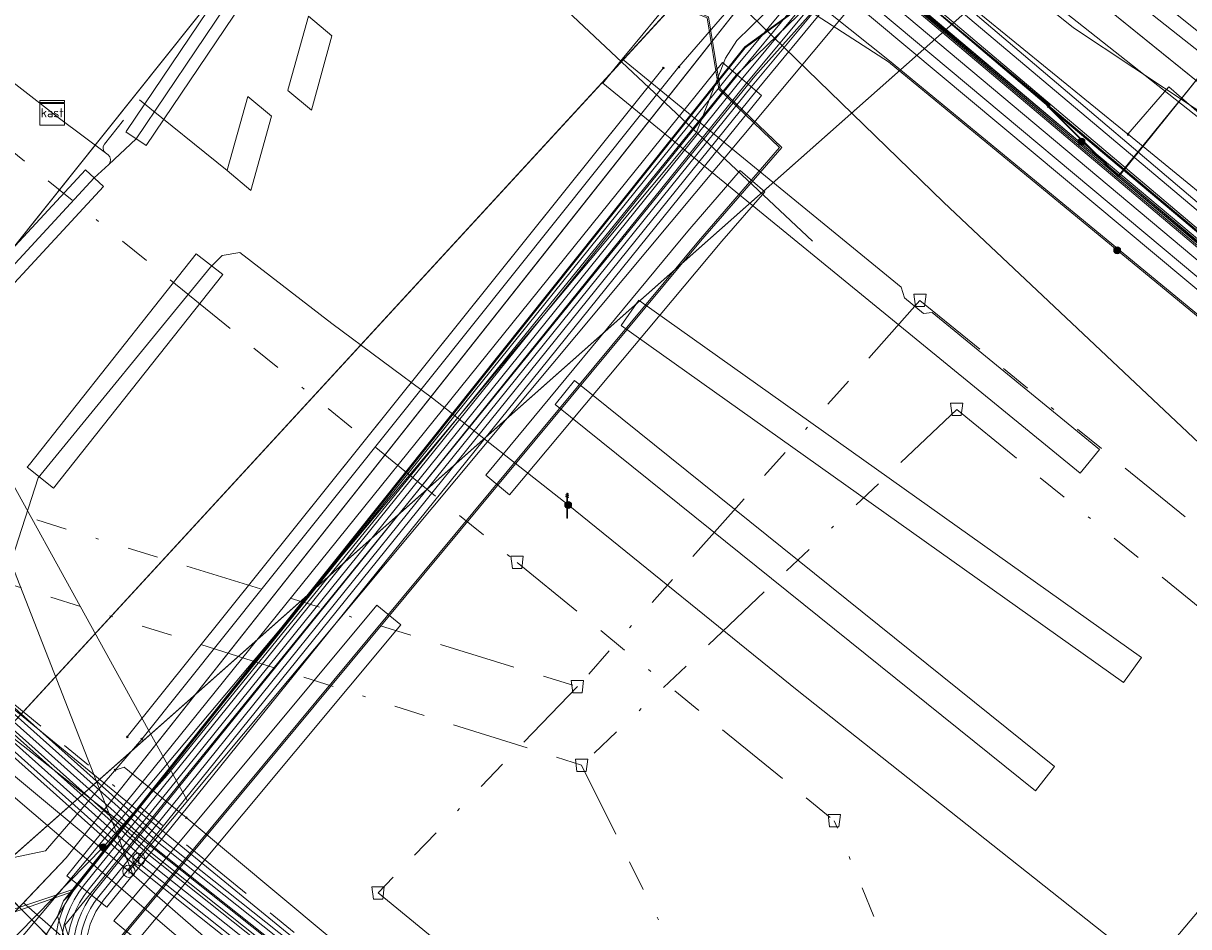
# Model space of a CAD drawing. Header units: metres. Extents: x 151922 to 154458, y 463415 to 464223.
# Tile 151 of 164: x 154354 to 154392, y 463478 to 463507. Entities that reach past the tile are written whole.
import ezdxf
from ezdxf.enums import TextEntityAlignment as Align
from ezdxf.lldxf.tags import DXFTag

# ---------------------------------------------------------------- set-up
doc = ezdxf.new("R2010")
doc.units = ezdxf.units.M
doc.linetypes.add('RI-OVERIG-SO', pattern=[17, 5, -2, 2, -2, 0, -2, 2, -2])
doc.layers.get('0').update_dxf_attribs({"lineweight": 9})
for name, color, linetype, lineweight in [('B-PV-KL-DATA-G', 90, 'KL-DATA-SO', 9), ('B-PV-KL-DATA_DUCT-G', 90, 'Continuous', 9), ('B-PV-KL-DATA_HULPSTUK-S', 90, 'Continuous', 9), ('B-PV-KL-DATA_KABELBED-G', 90, 'Continuous', 9), ('B-PV-KL-DATA_MANTELBUIS-G', 90, 'Continuous', 9), ('B-PV-KL-ET_HS-G', 10, 'KL-HS-SO', 9), ('B-PV-KL-ET_HS_HULPSTUK-S', 10, 'Continuous', 9), ('B-PV-KL-ET_HS_MANTELBUIS-G', 10, 'Continuous', 9), ('B-PV-KL-ET_LS-G', 190, 'KL-LS-SO', 9), ('B-PV-KL-ET_LS-S', 190, 'Continuous', 9), ('B-PV-KL-ET_LS_HULPSTUK-S', 190, 'Continuous', 9), ('B-PV-KL-ET_LS_KABELBED-G', 190, 'Continuous', 9), ('B-PV-KL-ET_LS_MANTELBUIS-G', 190, 'Continuous', 9), ('B-PV-KL-ET_MS-G', 130, 'KL-MS-SO', 9), ('B-PV-KL-ET_MS_HULPSTUK-S', 130, 'Continuous', 9), ('B-PV-KL-ET_MS_MANTELBUIS-G', 130, 'Continuous', 9), ('B-PV-KL-GAS_HD-G', 30, 'KL-GAS_HD-SO', 9), ('B-PV-KL-GAS_HD_HULPSTUK-S', 30, 'Continuous', 9), ('B-PV-KL-GAS_LD-G', 50, 'KL-GAS_LD-SO', 9), ('B-PV-KL-GAS_LD_HULPSTUK-S', 50, 'Continuous', 9), ('B-PV-KL-GAS_LD_MANTELBUIS-G', 50, 'Continuous', 9), ('B-PV-KL-WATER-G', 170, 'KL-WATER-SO', 9), ('B-PV-KL-WATER_DUCT-G', 170, 'Continuous', 9), ('B-PV-KL-WATER_HULPSTUK-S', 170, 'Continuous', 9), ('B-PV-KL-WATER_MANTELBUIS-G', 170, 'Continuous', 9), ('B-PV-OG-INFO-G', 7, 'Continuous', 9), ('B-PV-OG-INFO-S', 7, 'Continuous', 9), ('B-PV-RI-VRIJVERVAL-G', 210, 'RI-OVERIG-SO', 9), ('B-PV-RI-VRIJVERVAL_HULPSTUK-S', 210, 'Continuous', 9)]:
    doc.layers.add(name, color=color, linetype=linetype, lineweight=lineweight)
doc.styles.add('NLCS-ISO', font='txt')
doc.styles.get("Standard").update_dxf_attribs({"font": 'arial.ttf'})
tags = doc.linetypes.add('KL-DATA-SO', pattern='A,4,-1,[101,NLCS.SHX,S=0.5,R=0,X=0,Y=0],-1,4,-1,["D",Standard,S=1,R=0,X=-0.25,Y=-0.5],-1.5', length=12.5).pattern_tags.tags
tags[18] = DXFTag(74, 10)
tags = doc.linetypes.add('KL-GAS_HD-SO', pattern='A,4,-1,[69,NLCS.SHX,S=0.5,R=0,X=0,Y=0],-1,4,-1,["H",Standard,S=1,R=0,X=0,Y=-0.5],-2', length=13).pattern_tags.tags
tags[18] = DXFTag(74, 10)
tags = doc.linetypes.add('KL-GAS_LD-SO', pattern='A,4,-1,[69,NLCS.SHX,S=0.5,R=0,X=0,Y=0],-1,4,-1,["L",Standard,S=1,R=0,X=0.25,Y=-0.5],-2', length=13).pattern_tags.tags
tags[18] = DXFTag(74, 10)
tags = doc.linetypes.add('KL-HS-SO', pattern='A,4,-1,[103,NLCS.SHX,S=0.75,R=0,X=0,Y=0],-1,4,-1,["H",Standard,S=1,R=0,X=0,Y=-0.5],-2', length=13).pattern_tags.tags
tags[18] = DXFTag(74, 10)
tags = doc.linetypes.add('KL-LS-SO', pattern='A,4,-1,[103,NLCS.SHX,S=0.75,R=0,X=0,Y=0],-1,4,-1,["L",Standard,S=1,R=0,X=0,Y=-0.5],-2', length=13).pattern_tags.tags
tags[18] = DXFTag(74, 10)
tags = doc.linetypes.add('KL-MS-SO', pattern='A,4,-1,[103,NLCS.SHX,S=0.75,R=0,X=0,Y=0],-1,4,-1,["M",Standard,S=1,R=0,X=0,Y=-0.5],-2', length=13).pattern_tags.tags
tags[18] = DXFTag(74, 10)
doc.linetypes.add('KL-WATER-SO', pattern='A,7,-0.5,[168,NLCS.SHX,S=0.75,R=0,X=0.75,Y=0],-2', length=9.5)

# ---------------------------------------------------------------- blocks, each defined once
blk = doc.blocks.new('SKL-WTB_HULP_MOF-SO')
at = {"linetype": 'ByBlock', "lineweight": 18}
h = blk.add_hatch(color=0, dxfattribs=at)
h.dxf.hatch_style = 1
h.paths.add_polyline_path([(-0.5625, 0, 1), (0.5625, 0, 1)])
at = {"color": 0, "linetype": 'ByBlock', "lineweight": 18}
blk.add_circle((0, 0), 0.5625, dxfattribs=at)
at = {"color": 0, "linetype": 'ByBlock', "lineweight": 18, "style": 'NLCS-ISO', "flags": 1}
for tag, p in [('TYPE', (1.5, 0)), ('LABEL', (1.5, -1.5)), ('OMSCHRIJVING', (1.5, -3))]:
    blk.add_attdef(tag, p, '', height=1, dxfattribs=at)
blk = doc.blocks.new('SKL-WTB_HULP_T STUK-SO')
at = {"color": 0, "linetype": 'ByBlock', "lineweight": 18}
blk.add_circle((0, 0), 1, dxfattribs=at)
at = {"color": 0, "linetype": 'ByBlock', "lineweight": -2, "style": 'NLCS-ISO'}
blk.add_text('T', height=1, dxfattribs=at).set_placement((0, 0), align=Align.MIDDLE_CENTER)
at = {"color": 0, "linetype": 'ByBlock', "lineweight": 18, "style": 'NLCS-ISO', "flags": 1}
for tag, p in [('TYPE', (1.5, 0)), ('LABEL', (1.5, -1.5)), ('OMSCHRIJVING', (1.5, -3))]:
    blk.add_attdef(tag, p, '', height=1, dxfattribs=at)
blk = doc.blocks.new('SKL-WTB_HULP_AFSLUITER-SO')
at = {"color": 0, "linetype": 'ByBlock', "lineweight": 18}
blk.add_lwpolyline([(0, 0.8), (0, -0.8)], dxfattribs=at)
blk.add_circle((0, 0), 1, dxfattribs=at)
at = {"color": 0, "linetype": 'ByBlock', "lineweight": 18, "style": 'NLCS-ISO', "flags": 1}
for tag, p in [('TYPE', (1.5, 0)), ('LABEL', (1.5, -1.5)), ('OMSCHRIJVING', (1.5, -3))]:
    blk.add_attdef(tag, p, '', height=1, dxfattribs=at)
blk = doc.blocks.new('SKL-WTB_HULP_OVERIG-SO')
at = {"color": 0, "linetype": 'ByBlock', "lineweight": 18}
for points in [[(-0.14, 0.14), (0.14, -0.14)], [(0.14, 0.14), (-0.14, -0.14)]]:
    blk.add_lwpolyline(points, dxfattribs=at)
at = {"color": 0, "linetype": 'ByBlock', "lineweight": 18, "style": 'NLCS-ISO', "flags": 1}
for tag, p in [('TYPE', (1.5, 0)), ('LABEL', (1.5, -1.5)), ('OMSCHRIJVING', (1.5, -3))]:
    blk.add_attdef(tag, p, '', height=1, dxfattribs=at)
blk = doc.blocks.new('SRI-HULP_AFVOER_OPVANG-SO')
at = {"color": 0, "linetype": 'ByBlock', "lineweight": 18}
blk.add_lwpolyline([(-0.75, -1), (-1, 1), (1, 1), (0.75, -1)], close=True, dxfattribs=at)
at = {"color": 0, "linetype": 'ByBlock', "lineweight": 18, "style": 'NLCS-ISO', "flags": 1}
for tag, p in [('TYPE', (1.5, 0)), ('LABEL', (1.5, -1.5)), ('OMSCHRIJVING', (1.5, -3))]:
    blk.add_attdef(tag, p, '', height=1, dxfattribs=at)
blk = doc.blocks.new('SKL-WTB_HULP_KAST-SO')
at = {"color": 0, "linetype": 'ByBlock', "lineweight": 18}
for points in [[(-2, 2), (2, 2), (2, 1.68), (-2, 1.68)], [(-2, 1.52), (2, 1.52), (2, -2), (-2, -2)]]:
    blk.add_lwpolyline(points, close=True, dxfattribs=at)
at = {"color": 0, "linetype": 'ByBlock', "lineweight": 18, "style": 'NLCS-ISO'}
blk.add_text('kast', height=1.5, dxfattribs=at).set_placement((0, 0), align=Align.MIDDLE_CENTER)
at = {"color": 0, "linetype": 'ByBlock', "lineweight": 18, "style": 'NLCS-ISO', "flags": 1}
for tag, p in [('TYPE', (2.5, 0)), ('LABEL', (2.5, -1.5)), ('OMSCHRIJVING', (2.5, -3))]:
    blk.add_attdef(tag, p, '', height=1, dxfattribs=at)
blk = doc.blocks.new('SKL-ET_LS_MAST-SO')
for p, q in [((-0.05, 2.07), (0.05, 2.07)), ((-0.05, -2), (0.05, -2))]:
    blk.add_line(p, q)
for points in [[(-0.05, -2), (-0.05, 2.07)], [(0.05, -2), (0.05, 2.07)], [(0.18, 1.92), (0.05, 1.92)], [(0.18, 1.89), (0.05, 1.89)], [(0.18, 1.89), (0.22, 1.89), (0.22, 1.97), (0.18, 1.97), (0.18, 1.92)], [(-0.18, 1.76), (-0.22, 1.76), (-0.22, 1.84), (-0.18, 1.84), (-0.18, 1.79)], [(-0.18, 1.49), (-0.22, 1.49), (-0.22, 1.57), (-0.18, 1.57), (-0.18, 1.52)], [(-0.18, 1.79), (-0.05, 1.79)], [(-0.18, 1.76), (-0.05, 1.76)], [(-0.18, 1.52), (-0.05, 1.52)], [(-0.18, 1.49), (-0.05, 1.49)], [(0.18, 1.66), (0.05, 1.66)], [(0.18, 1.63), (0.05, 1.63)], [(0.18, 1.39), (0.05, 1.39)], [(0.18, 1.36), (0.05, 1.36)], [(0.18, 1.63), (0.22, 1.63), (0.22, 1.71), (0.18, 1.71), (0.18, 1.66)], [(0.18, 1.36), (0.22, 1.36), (0.22, 1.44), (0.18, 1.44), (0.18, 1.39)]]:
    blk.add_lwpolyline(points)
blk = doc.blocks.new('SOG-INFO_OVERIG-SO')
at = {"color": 0, "linetype": 'ByBlock', "lineweight": 18}
for points in [[(-0.14, 0.14), (0.14, -0.14)], [(0.14, 0.14), (-0.14, -0.14)]]:
    blk.add_lwpolyline(points, dxfattribs=at)
at = {"color": 0, "linetype": 'ByBlock', "lineweight": 18, "style": 'NLCS-ISO', "flags": 1}
for tag, p in [('TYPE', (1.5, 0)), ('LABEL', (1.5, -1.5)), ('OMSCHRIJVING', (1.5, -3))]:
    blk.add_attdef(tag, p, '', height=1, dxfattribs=at)

msp = doc.modelspace()

# ---------------------------------------------------------------- linework, layer by layer
at = {"layer": 'B-PV-KL-DATA-G', "ltscale": 0.5, "flags": 128}
for points in [[(154242.34, 463702.175), (154260.827, 463650.13), (154284.007, 463585.15), (154289.146, 463570.797), (154292.354, 463562.67), (154294.721, 463557.167), (154297.624, 463551.098), (154299.423, 463547.636), (154301.531, 463543.836), (154306.276, 463536.203), (154310.038, 463530.531), (154314.798, 463523.876), (154319.281, 463518.121), (154324.16, 463512.208), (154330.138, 463505.559), (154334.91, 463500.619), (154342.443, 463493.459), (154349.773, 463487.088), (154358.435, 463480.291), (154376.015, 463466.307), (154378.758, 463465.333), (154378.978, 463465.226), (154379.11, 463465.128), (154379.243, 463464.991), (154379.335, 463464.859), (154379.419, 463464.684), (154379.472, 463464.494), (154379.488, 463464.356), (154379.481, 463464.16), (154379.445, 463463.986), (154379.35, 463463.76), (154378.973, 463463.085), (154376.674, 463459.977), (154376.131, 463459.288), (154375.567, 463458.862), (154375.122, 463458.994), (154364.332, 463467.826), (154354.895, 463475.496), (154353.193, 463476.995), (154351.081, 463477.824), (154348.972, 463477.003), (154348.442, 463476.54), (154342.157, 463469.739), (154337.335, 463463.964), (154337.207, 463463.544), (154337.807, 463463.035)], [(154129.1, 463648.8), (154121.5, 463656), (154123.861, 463657.959), (154125.553, 463660.463), (154142.8, 463648.5), (154160.7, 463636), (154209.2, 463601.1), (154209.5, 463599.8), (154263.4, 463559.6), (154274.9, 463550), (154280.1, 463546.4), (154321.7, 463503.6), (154327.9, 463498.7), (154331.7, 463495.4), (154336.2, 463489.6), (154350.5, 463477.3), (154350.1, 463476.9), (154355.8, 463478.9), (154377.6, 463506.3), (154380.9, 463508.7), (154382.7, 463508.4), (154387.5, 463504.4), (154387.4, 463504.4)], [(154238.387, 463559.25), (154240.91, 463562.31), (154241.45, 463563.03), (154235.88, 463567.14), (154206.56, 463588.78), (154201.44, 463592.55), (154207.27, 463600.44), (154210.16, 463598.3), (154263.4, 463559.6), (154274.9, 463550), (154280.1, 463546.4), (154321.7, 463503.6), (154327.9, 463498.7), (154331.7, 463495.4), (154336.2, 463489.6), (154350.62, 463477.33), (154351.41, 463474.23), (154351.76, 463473.94), (154352.42, 463473.84), (154352.83, 463474.11), (154355.8, 463478.9), (154377.61, 463506.27), (154380.9, 463508.7), (154382.7, 463508.4), (154387.46, 463504.39), (154387.444, 463504.363)], [(154210.152, 463598.314), (154263.4, 463559.6), (154274.9, 463550), (154280.1, 463546.4), (154321.7, 463503.6), (154327.9, 463498.7), (154331.7, 463495.4), (154336.2, 463489.6), (154350.62, 463477.326), (154351.413, 463474.233), (154351.761, 463473.943), (154352.42, 463473.84), (154352.827, 463474.114), (154355.8, 463478.9), (154377.611, 463506.267), (154380.9, 463508.7), (154382.7, 463508.4), (154387.462, 463504.387)], [(154336.488, 463550.364), (154294.581, 463572.943), (154290.52, 463587.095), (154286.33, 463586.08), (154283.42, 463588.81), (154289.99, 463570.64), (154314.63, 463556.46), (154336.1, 463544.1), (154336.97, 463543.6), (154341.8, 463541.18), (154357.85, 463534.74), (154361.43, 463533.04), (154363.5, 463531.68), (154369.02, 463527.59), (154369.74, 463527.48), (154370.47, 463527.37), (154370.94, 463526.97), (154371.41, 463526.56), (154394.49, 463508.03), (154389.73, 463502.1), (154387.44, 463504.37)], [(154404.845, 463570.817), (154404.75, 463570.85), (154403.85, 463567.4), (154400.43, 463567.86), (154396.34, 463554.99), (154395.4, 463554.66), (154388.73, 463556.78), (154379.57, 463559.22), (154374.68, 463560.64), (154368.3, 463539.89), (154365.52, 463531.68), (154367.05, 463530.34), (154370.47, 463527.37), (154371.41, 463526.56), (154394.49, 463508.03), (154389.73, 463502.1), (154387.44, 463504.37)], [(154370.47, 463527.37), (154394.49, 463508.03), (154389.73, 463502.1), (154387.44, 463504.37)], [(154370.5, 463527.4), (154371.4, 463526.6), (154394.5, 463508), (154389.7, 463502.1), (154387.4, 463504.4)], [(154361.278, 463527.026), (154360.167, 463523.444), (154377.493, 463507.685), (154355.578, 463479.998), (154353.497, 463477.801), (154352.357, 463477.46), (154336.383, 463459.409), (154336.529, 463459.29)], [(154371.408, 463526.56), (154394.487, 463508.025), (154389.728, 463502.099), (154387.444, 463504.372)], [(154362.538, 463526.06), (154402.869, 463492.075)], [(154367.965, 463520.653), (154382.422, 463508.249), (154382.606, 463508.158), (154402.449, 463491.426), (154417.203, 463479.319)], [(154368.871, 463519.782), (154369.024, 463519.678), (154382.391, 463508.211), (154382.564, 463508.128), (154402.417, 463491.388), (154417.169, 463479.283)], [(154368.871, 463519.782), (154368.994, 463519.638), (154382.359, 463508.173), (154382.532, 463508.09), (154402.385, 463491.35), (154417.135, 463479.247)], [(154420.147, 463482.464), (154402.175, 463497.185), (154381.58, 463513.826), (154385.044, 463517.966), (154384.882, 463518.101), (154328.996, 463457.368), (154331.311, 463455.443), (154335.44, 463460.072), (154335.502, 463460.153), (154336.089, 463459.644), (154336.529, 463459.29)], [(154350.1, 463477.073), (154355.8, 463478.969), (154377.6, 463506.306), (154380.9, 463508.7), (154382.7, 463508.401), (154407.5, 463487.549), (154417.346, 463479.472)], [(154387.462, 463504.387), (154382.7, 463508.4), (154380.9, 463508.7), (154377.6, 463506.3), (154355.8, 463478.9), (154350.1, 463476.9)], [(154387.986, 463448.105), (154356.8, 463475), (154355.9, 463476.3), (154355.3, 463478.1), (154355.5, 463478.6), (154377.6, 463506.3), (154380.9, 463508.7), (154382.7, 463508.4), (154407.5, 463487.5), (154417.31, 463479.434)], [(154387.986, 463448.105), (154356.8, 463475), (154355.9, 463476.3), (154355.3, 463478.1), (154355.5, 463478.6), (154355.8, 463478.9), (154377.6, 463506.3), (154380.9, 463508.7), (154382.7, 463508.4), (154387.444, 463504.363)], [(154387.986, 463448.105), (154356.8, 463475), (154355.9, 463476.3), (154355.3, 463478.1), (154355.5, 463478.6), (154355.8, 463478.9), (154377.6, 463506.3), (154380.9, 463508.7), (154382.7, 463508.4), (154387.444, 463504.363)], [(154417.101, 463479.21), (154402.353, 463491.312), (154382.501, 463508.051), (154381.29, 463508.304), (154380.111, 463507.798), (154377.926, 463505.351), (154355.543, 463477.812), (154355.995, 463476.435), (154356.834, 463475.141), (154369.466, 463464.182), (154387.702, 463448.541)], [(154387.44, 463504.36), (154407.5, 463487.5), (154417.31, 463479.434)], [(154387.444, 463504.363), (154407.5, 463487.5), (154417.31, 463479.434)], [(154417.31, 463479.434), (154407.5, 463487.5), (154387.462, 463504.387)], [(154388.174, 463448.306), (154385.373, 463450.784), (154373.526, 463461.102), (154358.559, 463473.868), (154350.753, 463481.732), (154330.561, 463500), (154329.309, 463500.722), (154327.881, 463495.173), (154326.061, 463491.654), (154324.013, 463490.277), (154302.68, 463482.128), (154294.361, 463479.086), (154284.462, 463475.601), (154282.391, 463474.851), (154280.111, 463473.741), (154276.057, 463472.255)]]:
    msp.add_lwpolyline(points, dxfattribs=at)
at = {"layer": 'B-PV-KL-DATA_DUCT-G', "ltscale": 0.5, "flags": 128}
for points in [[(154420.134, 463482.451), (154399.375, 463499.448), (154381.58, 463513.826), (154385.044, 463517.966), (154384.882, 463518.101), (154333.784, 463462.57), (154334.447, 463461.992), (154333.994, 463461.473)], [(154384.882, 463518.101), (154333.784, 463462.57), (154334.447, 463461.992), (154333.994, 463461.473)], [(154420.134, 463482.451), (154399.375, 463499.448), (154381.58, 463513.826), (154385.044, 463517.966), (154384.882, 463518.101)], [(154384.78, 463517.99), (154329.066, 463457.444)], [(154388.737, 463448.907), (154387.511, 463449.993), (154362.737, 463471.047), (154354.199, 463478.542), (154354.062, 463478.398), (154350.753, 463481.732), (154330.561, 463500), (154329.309, 463500.722), (154327.881, 463495.173), (154326.061, 463491.654), (154324.013, 463490.277), (154302.68, 463482.128), (154294.361, 463479.086), (154282.391, 463474.851), (154280.111, 463473.741), (154276.057, 463472.255)], [(154388.737, 463448.907), (154387.511, 463449.993), (154362.737, 463471.047), (154354.199, 463478.542), (154354.062, 463478.398), (154350.753, 463481.732), (154330.561, 463500), (154329.309, 463500.722), (154327.881, 463495.173), (154326.061, 463491.654), (154324.013, 463490.277), (154302.68, 463482.128), (154294.361, 463479.086), (154282.391, 463474.851), (154280.111, 463473.741), (154276.057, 463472.255)], [(154388.737, 463448.907), (154387.511, 463449.993), (154362.737, 463471.047), (154354.199, 463478.542), (154354.062, 463478.398), (154350.753, 463481.732), (154330.561, 463500), (154329.309, 463500.722), (154327.881, 463495.173), (154326.061, 463491.654), (154324.013, 463490.277), (154302.68, 463482.128), (154294.361, 463479.086), (154282.391, 463474.851), (154280.111, 463473.741), (154276.057, 463472.255)], [(154388.737, 463448.907), (154387.511, 463449.993), (154362.737, 463471.047), (154354.199, 463478.542), (154354.062, 463478.398), (154350.753, 463481.732), (154330.561, 463500), (154329.309, 463500.722), (154327.881, 463495.173), (154326.061, 463491.654), (154324.013, 463490.277), (154302.68, 463482.128), (154294.361, 463479.086), (154282.391, 463474.851), (154280.111, 463473.741), (154276.057, 463472.255)], [(154388.737, 463448.907), (154387.511, 463449.993), (154362.737, 463471.047), (154354.199, 463478.542), (154353.497, 463477.801), (154352.326, 463477.425), (154336.383, 463459.409), (154336.168, 463459.581), (154335.862, 463459.841), (154336.304, 463460.373), (154334.447, 463461.992), (154333.994, 463461.473)], [(154388.737, 463448.907), (154387.511, 463449.993), (154362.737, 463471.047), (154354.199, 463478.542), (154353.497, 463477.801), (154352.326, 463477.425), (154336.383, 463459.409), (154336.168, 463459.581), (154335.862, 463459.841), (154336.304, 463460.373), (154334.447, 463461.992), (154333.994, 463461.473)]]:
    msp.add_lwpolyline(points, dxfattribs=at)
at = {"layer": 'B-PV-KL-DATA_KABELBED-G', "ltscale": 0.5, "flags": 128}
for points in [[(154210.16, 463593.163), (154210.166, 463593.159), (154210.171, 463593.155), (154221.831, 463584.356), (154262.106, 463555.838), (154262.963, 463555.231), (154270.862, 463549.608), (154288.068, 463537.359), (154301.665, 463526.106), (154306.113, 463522.808), (154307.871, 463521.504), (154322.989, 463510.294), (154328.132, 463505.902), (154331.508, 463503.02), (154331.964, 463502.63), (154334.612, 463500), (154343.852, 463490.823), (154351.245, 463484.227), (154366.895, 463470.857), (154389.748, 463451.813), (154390.212, 463451.41), (154390.64, 463450.968)], [(154390.024, 463503.471), (154391.354, 463505.001), (154393.89, 463502.796), (154416.991, 463527.099), (154417.292, 463530.103), (154420.563, 463534.577), (154427.874, 463529.335)], [(154390.043, 463503.456), (154390.024, 463503.471), (154382.695, 463509.449), (154364.123, 463524.854), (154361.322, 463528.223), (154360.989, 463528.623)], [(154359.455, 463524.845), (154360.091, 463524.147), (154360.094, 463524.143), (154360.098, 463524.14), (154363.965, 463520.493), (154374.82, 463510.232), (154384.04, 463501.265), (154385.382, 463500), (154397.405, 463488.667), (154400.534, 463485.807), (154406.313, 463480.524), (154411.382, 463476.002)], [(154394.709, 463503.219), (154381.58, 463513.826), (154385.044, 463517.966), (154384.882, 463518.101)], [(154389.364, 463509.159), (154387.7, 463508.94), (154386.062, 463508.593), (154353.045, 463479.334), (154350.989, 463477.523), (154347.82, 463473.884), (154345.486, 463471.57), (154345.301, 463471.373)], [(154397.147, 463502.929), (154389.364, 463509.159)], [(154351.097, 463481.385), (154376.298, 463508.772)], [(154376.298, 463508.772), (154377.493, 463507.685), (154376.994, 463507.055)], [(154376.994, 463507.055), (154376.28, 463506.152)], [(154376.28, 463506.152), (154371.41, 463500)], [(154357.566, 463483.918), (154374.952, 463505.614)], [(154357.566, 463483.918), (154370.453, 463500), (154374.952, 463505.614)], [(154418.196, 463480.441), (154415.818, 463482.407), (154394.277, 463500.004), (154390.043, 463503.456)], [(154371.41, 463500), (154355.578, 463479.998)], [(154355.578, 463479.998), (154354.199, 463478.542)], [(154354.199, 463478.542), (154354.062, 463478.398)], [(154358.559, 463473.868), (154354.062, 463478.398)], [(154388.737, 463448.907), (154387.511, 463449.993), (154362.737, 463471.047), (154354.199, 463478.542)]]:
    msp.add_lwpolyline(points, dxfattribs=at)
at = {"layer": 'B-PV-KL-DATA_MANTELBUIS-G', "ltscale": 0.5, "flags": 128}
for points in [[(154362.538, 463526.06), (154402.869, 463492.075)], [(154329.035, 463457.41), (154384.849, 463518.066)], [(154384.78, 463517.99), (154329.066, 463457.444)], [(154376.994, 463507.055), (154371.41, 463500)], [(154376.994, 463507.055), (154371.41, 463500)], [(154376.28, 463506.152), (154371.41, 463500)], [(154376.28, 463506.152), (154371.41, 463500)], [(154357.566, 463483.918), (154374.952, 463505.614)], [(154357.566, 463483.918), (154374.952, 463505.614)], [(154371.41, 463500), (154355.578, 463479.998)]]:
    msp.add_lwpolyline(points, dxfattribs=at)
at = {"layer": 'B-PV-KL-ET_HS-G', "ltscale": 0.5, "flags": 128}
for points in [[(154092.685, 463706.02), (154133.777, 463678.813), (154145.252, 463670.73), (154161.735, 463659.556), (154163.15, 463657.996), (154243.261, 463598.53), (154255.578, 463590.219), (154268.542, 463582.468), (154270.692, 463580.364), (154272.845, 463579.057), (154273.236, 463579.028), (154276.082, 463579.892), (154276.553, 463579.963), (154276.859, 463579.919), (154277.028, 463579.77), (154277.263, 463579.418), (154290.524, 463570.527), (154305.199, 463560.961), (154331.257, 463542.925), (154337.134, 463538.991), (154341.497, 463537.574), (154342.387, 463537.372), (154343.016, 463537.118), (154359.786, 463523.6), (154363.01, 463521.034), (154365.145, 463518.911), (154370.059, 463513.738), (154375.135, 463507.736), (154376.375, 463507.248), (154376.758, 463504.926), (154378.726, 463503.04), (154376.099, 463500), (154355.244, 463474.906), (154357.016, 463473.41)], [(154094.797, 463704.682), (154133.805, 463678.854), (154139.746, 463674.682), (154145.28, 463670.771), (154161.768, 463659.594), (154163.184, 463658.033), (154243.29, 463598.571), (154255.605, 463590.261), (154268.573, 463582.508), (154270.723, 463580.404), (154272.861, 463579.106), (154273.23, 463579.079), (154276.071, 463579.941), (154276.553, 463580.014), (154276.881, 463579.966), (154277.066, 463579.803), (154277.299, 463579.454), (154290.586, 463570.546), (154305.23, 463561), (154331.301, 463542.955), (154337.156, 463539.036), (154341.501, 463537.624), (154342.402, 463537.42), (154343.042, 463537.162), (154359.817, 463523.639), (154363.043, 463521.071), (154365.181, 463518.946), (154370.096, 463513.771), (154375.167, 463507.775), (154376.418, 463507.276), (154376.801, 463504.954), (154378.795, 463503.043), (154376.165, 463500), (154356.46, 463476.29), (154355.3, 463475.5), (154353.9, 463475.46), (154352.27, 463475.33), (154350.94, 463474.39), (154348.45, 463471.48)], [(154241.365, 463702.942), (154241.537, 463702.467), (154260.207, 463649.909), (154283.387, 463584.929), (154288.529, 463570.565), (154291.744, 463562.419), (154294.12, 463556.893), (154297.033, 463550.805), (154298.842, 463547.322), (154300.963, 463543.503), (154305.722, 463535.847), (154309.494, 463530.158), (154314.27, 463523.48), (154318.766, 463517.709), (154323.658, 463511.775), (154329.673, 463505.091), (154358.01, 463479.786), (154375.64, 463465.775), (154378.498, 463464.736), (154378.792, 463464.447), (154378.761, 463464.039), (154378.427, 463463.439), (154376.11, 463460.308), (154373.845, 463457.435), (154373.557, 463456.491), (154373.984, 463455.602), (154377.652, 463452.168), (154379.425, 463450.642)], [(154241.662, 463702.708), (154241.725, 463702.535), (154260.395, 463649.976), (154283.575, 463584.996), (154288.716, 463570.635), (154291.929, 463562.495), (154294.302, 463556.976), (154297.212, 463550.894), (154299.018, 463547.417), (154301.135, 463543.604), (154305.89, 463535.955), (154309.659, 463530.271), (154314.43, 463523.6), (154318.922, 463517.834), (154323.81, 463511.906), (154329.814, 463505.233), (154358.139, 463479.939), (154375.763, 463465.933), (154378.607, 463464.909), (154378.998, 463464.525), (154378.957, 463463.98), (154378.595, 463463.33), (154376.269, 463460.187), (154374.025, 463457.341), (154373.771, 463456.507), (154374.148, 463455.722), (154377.789, 463452.313), (154379.539, 463450.768), (154379.661, 463450.531)], [(154241.958, 463702.475), (154260.583, 463650.043), (154283.763, 463585.063), (154288.903, 463570.705), (154292.114, 463562.571), (154294.484, 463557.059), (154297.391, 463550.983), (154299.194, 463547.512), (154301.307, 463543.705), (154306.058, 463536.063), (154309.824, 463530.384), (154314.59, 463523.72), (154319.078, 463517.959), (154323.962, 463512.037), (154329.955, 463505.375), (154358.268, 463480.092), (154375.886, 463466.091), (154378.716, 463465.082), (154379.204, 463464.603), (154379.153, 463463.921), (154378.763, 463463.221), (154376.428, 463460.066), (154374.205, 463457.247), (154373.985, 463456.523), (154374.312, 463455.842), (154377.926, 463452.458), (154379.902, 463450.667)], [(154242.106, 463702.359), (154260.677, 463650.077), (154283.857, 463585.097), (154288.997, 463570.741), (154292.206, 463562.609), (154294.576, 463557.101), (154297.481, 463551.027), (154299.282, 463547.56), (154301.393, 463543.755), (154306.142, 463536.117), (154309.906, 463530.44), (154314.67, 463523.78), (154319.156, 463518.021), (154324.038, 463512.103), (154330.025, 463505.445), (154358.332, 463480.168), (154375.948, 463466.169), (154378.667, 463465.206), (154379.26, 463464.624), (154379.198, 463463.795), (154378.838, 463463.154), (154376.51, 463460.007), (154374.188, 463457.063), (154374.006, 463456.476), (154374.264, 463455.914), (154378.397, 463452.152), (154381.359, 463449.959)], [(154242.4, 463702.128), (154260.865, 463650.144), (154284.045, 463585.164), (154289.184, 463570.811), (154292.391, 463562.685), (154294.758, 463557.184), (154297.66, 463551.116), (154299.458, 463547.655), (154301.565, 463543.856), (154306.31, 463536.225), (154310.071, 463530.553), (154314.83, 463523.9), (154319.312, 463518.146), (154324.19, 463512.234), (154330.166, 463505.587), (154358.461, 463480.321), (154376.071, 463466.327), (154378.775, 463465.38), (154379.466, 463464.702), (154379.394, 463463.736), (154379.006, 463463.045), (154376.669, 463459.886), (154374.368, 463456.968), (154374.22, 463456.49), (154374.429, 463456.034), (154378.526, 463452.305), (154381.418, 463450.023)], [(154242.694, 463701.896), (154261.053, 463650.211), (154284.233, 463585.231), (154289.371, 463570.881), (154292.576, 463562.761), (154294.94, 463557.267), (154297.839, 463551.205), (154299.634, 463547.75), (154301.737, 463543.957), (154306.478, 463536.333), (154310.236, 463530.666), (154314.99, 463524.02), (154319.468, 463518.271), (154324.342, 463512.365), (154330.307, 463505.729), (154358.59, 463480.474), (154376.196, 463466.483), (154378.883, 463465.554), (154379.672, 463464.78), (154379.59, 463463.677), (154379.174, 463462.936), (154376.828, 463459.765), (154374.548, 463456.873), (154374.434, 463456.504), (154374.594, 463456.154), (154378.655, 463452.458), (154381.561, 463450.217)], [(154416.037, 463478.074), (154415.42, 463478.576), (154382.289, 463505.851), (154369.424, 463516.11)], [(154347.111, 463480.347), (154350.668, 463477.279), (154352.71, 463475.73), (154373.087, 463500), (154376.025, 463503.523), (154376.975, 463505.941), (154377.34, 463506.507), (154378.671, 463507.807), (154379.422, 463507.646), (154382.258, 463505.812), (154389.676, 463499.705)], [(154416.003, 463478.037), (154415.388, 463478.537), (154389.676, 463499.705)]]:
    msp.add_lwpolyline(points, dxfattribs=at)
at = {"layer": 'B-PV-KL-ET_HS_MANTELBUIS-G', "ltscale": 0.5, "flags": 128}
for points in [[(154241.141, 463703.118), (154241.395, 463702.417), (154260.065, 463649.859), (154283.245, 463584.878), (154288.388, 463570.512), (154291.605, 463562.361), (154293.984, 463556.832), (154296.899, 463550.737), (154298.709, 463547.252), (154300.833, 463543.426), (154305.595, 463535.766), (154309.371, 463530.072), (154314.149, 463523.391), (154318.649, 463517.615), (154323.545, 463511.678), (154329.566, 463504.984), (154357.913, 463479.671), (154375.544, 463465.66), (154376.29, 463466.6)], [(154376.29, 463466.6), (154358.687, 463480.589), (154330.414, 463505.836), (154324.455, 463512.462), (154319.585, 463518.365), (154315.111, 463524.109), (154310.359, 463530.752), (154306.605, 463536.414), (154301.867, 463544.034), (154299.767, 463547.82), (154297.973, 463551.273), (154295.076, 463557.328), (154292.715, 463562.819), (154289.512, 463570.934), (154284.375, 463585.282), (154261.195, 463650.261), (154242.916, 463701.722)], [(154376.875, 463505.792), (154355.605, 463479.411), (154356.901, 463478.393), (154378.135, 463504.73), (154376.875, 463505.792)], [(154369.193, 463492.414), (154369.961, 463491.774), (154376.856, 463500), (154378.245, 463501.604), (154377.451, 463502.292), (154375.811, 463500.397), (154375.484, 463500), (154369.193, 463492.414)], [(154365.665, 463488.19), (154357.13, 463477.954), (154357.9, 463477.316), (154366.435, 463487.552), (154365.665, 463488.19)]]:
    msp.add_lwpolyline(points, dxfattribs=at)
at = {"layer": 'B-PV-KL-ET_LS-G', "ltscale": 0.5, "flags": 128}
for points in [[(154306.74, 463499.532), (154308.043, 463496.044), (154307.713, 463495.688), (154307.05, 463495.359), (154306.076, 463495.063), (154301.311, 463494.026), (154295.068, 463491.764), (154294.474, 463490.975), (154294.393, 463490.011), (154295.352, 463488.392), (154295.677, 463488.08), (154296.181, 463488.105), (154301.265, 463489.793), (154305.631, 463491.302), (154309.14, 463492.561), (154312.693, 463493.868), (154333.228, 463501.557), (154338.762, 463503.59), (154353.855, 463509.086), (154359.265, 463511.042), (154363.33, 463512.492), (154369.184, 463514.557), (154378.058, 463517.655), (154382.202, 463514.157), (154395.233, 463503.859), (154400.573, 463500.815), (154401.053, 463500.821), (154401.641, 463501.209), (154408.996, 463510.277), (154412.798, 463514.8), (154416.447, 463519.042), (154417.969, 463520.844), (154419.157, 463522.31), (154420.021, 463523.431), (154420.853, 463524.576), (154421.649, 463525.746), (154422.405, 463526.942), (154424.585, 463530.585), (154426.569, 463533.794), (154427.039, 463534.609), (154427.488, 463535.434), (154427.913, 463536.27), (154428.313, 463537.114), (154428.689, 463537.963), (154429.213, 463539.233), (154430.008, 463541.316), (154430.596, 463543.448), (154431.558, 463546.583)], [(154384.838, 463509.918), (154393.144, 463503.353), (154394.666, 463502.107)], [(154356.779, 463480.34), (154358.857, 463482.682), (154377.315, 463505.382), (154379.992, 463507.975), (154381.068, 463508.649), (154382.895, 463508.351), (154402.566, 463491.716), (154417.393, 463479.523)], [(154370.428, 463508.797), (154379.792, 463500)], [(154352.174, 463481.841), (154352.654, 463483.282), (154352.554, 463485.784), (154354.675, 463492.324), (154360.26, 463499.154), (154360.64, 463499.54), (154361.22, 463499.635), (154364.203, 463497.328), (154367.465, 463494.911), (154371.868, 463491.449), (154379.294, 463485.439), (154391.163, 463476.037), (154402.752, 463466.72)], [(154350.219, 463498.687), (154359.524, 463481.846)], [(154350.219, 463498.687), (154357.757, 463479.438)], [(154346.227, 463455.992), (154345.768, 463455.764), (154345.188, 463455.708), (154344.914, 463455.888), (154339.929, 463459.887), (154340.34, 463460.919), (154348.555, 463471.124), (154352.45, 463475.688), (154353.5, 463476.986), (154356.779, 463480.34)]]:
    msp.add_lwpolyline(points, dxfattribs=at)
at = {"layer": 'B-PV-KL-ET_LS_KABELBED-G', "ltscale": 0.5, "flags": 128}
for points in [[(154368.361, 463523.713), (154367.432, 463522.611), (154367.395, 463522.543), (154367.386, 463522.467), (154367.407, 463522.392), (154367.454, 463522.331), (154399.19, 463495.394), (154417.912, 463480.077)], [(154370.305, 463521.246), (154370.365, 463521.287), (154370.436, 463521.304), (154370.508, 463521.294), (154370.572, 463521.259), (154380.453, 463513.178), (154388.262, 463506.922), (154394.133, 463503.027), (154395.953, 463502.7), (154401.846, 463499.09), (154404.277, 463496.908)], [(154368.451, 463513.957), (154375.338, 463508.319), (154375.387, 463508.259), (154375.41, 463508.184), (154375.402, 463508.107), (154375.366, 463508.038), (154374.299, 463506.73)], [(154356.963, 463502.49), (154357.849, 463503.324), (154361.706, 463509.039)], [(154356.859, 463502.861), (154355.37, 463503.983), (154353.946, 463505.083), (154350.685, 463507.591)], [(154362.769, 463504.888), (154363.536, 463504.247), (154364.206, 463506.655), (154363.439, 463507.296), (154362.771, 463504.897)], [(154373.621, 463505.904), (154374.299, 463506.73)], [(154373.621, 463505.904), (154372.988, 463505.13), (154388.471, 463492.47), (154389.104, 463493.244), (154383.673, 463497.684), (154383.392, 463497.656), (154382.773, 463498.162), (154382.667, 463498.507), (154373.628, 463505.898)], [(154360.803, 463502.289), (154357.957, 463504.587)], [(154360.803, 463502.289), (154361.571, 463501.647), (154362.241, 463504.056), (154361.473, 463504.697), (154360.806, 463502.298)], [(154357.444, 463503.929), (154356.823, 463503.143), (154356.788, 463503.073), (154356.782, 463502.994), (154356.808, 463502.919), (154356.86, 463502.86)], [(154356.86, 463502.86), (154356.946, 463502.795), (154357.002, 463502.73), (154357.026, 463502.646), (154357.012, 463502.561), (154356.963, 463502.49)], [(154351.137, 463494.006), (154351.148, 463494.083), (154351.189, 463494.149), (154351.251, 463494.195), (154351.327, 463494.214), (154351.442, 463494.22), (154351.53, 463494.245), (154351.598, 463494.307), (154351.684, 463494.434), (154351.713, 463494.503), (154351.716, 463494.577), (154351.69, 463494.648), (154351.641, 463494.704), (154350.729, 463495.412), (154350.678, 463495.471), (154350.653, 463495.545), (154350.658, 463495.623), (154350.693, 463495.693), (154351.111, 463496.231), (154356.495, 463502.049), (154356.963, 463502.49)], [(154374.164, 463498.084), (154373.585, 463497.269), (154389.885, 463485.68), (154390.465, 463486.495), (154374.173, 463498.078)], [(154372.07, 463495.483), (154371.443, 463494.703), (154387.028, 463482.17), (154387.644, 463482.958), (154372.078, 463495.476)], [(154350.014, 463491.076), (154348.62, 463489.371), (154348.583, 463489.302), (154348.576, 463489.224), (154348.599, 463489.15), (154348.648, 463489.09), (154376.773, 463466.092)]]:
    msp.add_lwpolyline(points, dxfattribs=at)
at = {"layer": 'B-PV-KL-ET_LS_MANTELBUIS-G', "ltscale": 0.5, "flags": 128}
for points in [[(154241.141, 463703.118), (154241.395, 463702.417), (154260.065, 463649.859), (154283.245, 463584.878), (154288.388, 463570.512), (154291.605, 463562.361), (154293.984, 463556.832), (154296.899, 463550.737), (154298.709, 463547.252), (154300.833, 463543.426), (154305.595, 463535.766), (154309.371, 463530.072), (154314.149, 463523.391), (154318.649, 463517.615), (154323.545, 463511.678), (154329.566, 463504.984), (154357.913, 463479.671), (154375.544, 463465.66), (154376.29, 463466.6)], [(154376.29, 463466.6), (154358.687, 463480.589), (154330.414, 463505.836), (154324.455, 463512.462), (154319.585, 463518.365), (154315.111, 463524.109), (154310.359, 463530.752), (154306.605, 463536.414), (154301.867, 463544.034), (154299.767, 463547.82), (154297.973, 463551.273), (154295.076, 463557.328), (154292.715, 463562.819), (154289.512, 463570.934), (154284.375, 463585.282), (154261.195, 463650.261), (154242.916, 463701.722)], [(154357.52, 463503.546), (154358.183, 463503.099), (154365.846, 463514.467), (154365.182, 463514.914), (154357.525, 463503.554)], [(154376.875, 463505.792), (154355.605, 463479.411), (154356.901, 463478.393), (154378.135, 463504.73), (154376.875, 463505.792)], [(154350.818, 463496.503), (154351.405, 463495.959), (154356.792, 463501.774), (154356.205, 463502.318), (154350.825, 463496.51)], [(154369.193, 463492.414), (154369.961, 463491.774), (154376.856, 463500), (154378.245, 463501.604), (154377.451, 463502.292), (154375.811, 463500.397), (154375.484, 463500), (154369.193, 463492.414)], [(154354.395, 463492.76), (154354.315, 463492.665), (154355.176, 463491.989), (154360.66, 463498.914), (154359.799, 463499.59), (154354.395, 463492.76)], [(154365.665, 463488.19), (154357.13, 463477.954), (154357.9, 463477.316), (154366.435, 463487.552), (154365.665, 463488.19)], [(154390.657, 463474.761), (154397.353, 463482.688), (154396.589, 463483.334), (154389.893, 463475.407), (154390.657, 463474.761)]]:
    msp.add_lwpolyline(points, dxfattribs=at)
at = {"layer": 'B-PV-KL-ET_MS-G', "ltscale": 0.5, "flags": 128}
for points in [[(154367.402, 463520.76), (154379.728, 463510.147), (154379.993, 463509.654), (154380.051, 463509.35), (154379.506, 463508.309), (154377.223, 463505.549), (154356.014, 463479.245), (154355.83, 463478.998), (154355.668, 463478.736), (154355.53, 463478.461), (154355.416, 463478.175), (154355.327, 463477.88), (154355.264, 463477.579), (154355.228, 463477.274), (154355.218, 463476.967), (154355.235, 463476.661), (154355.279, 463476.358), (154355.349, 463476.06), (154355.444, 463475.769), (154355.565, 463475.488), (154355.71, 463475.219), (154355.878, 463474.963), (154356.068, 463474.724), (154356.142, 463474.643), (154357.529, 463473.439), (154368.812, 463463.61), (154369.66, 463463.418), (154372.96, 463460.607), (154373.398, 463460.497), (154374.324, 463459.709)], [(154369.37, 463519.53), (154378.943, 463511.317), (154380.032, 463510.32), (154380.184, 463509.722), (154380.26, 463509.319), (154379.674, 463508.198), (154377.377, 463505.421), (154356.17, 463479.12), (154355.996, 463478.886), (154355.843, 463478.639), (154355.712, 463478.379), (154355.604, 463478.109), (154355.521, 463477.831), (154355.461, 463477.546), (154355.427, 463477.258), (154355.418, 463476.968), (154355.434, 463476.679), (154355.475, 463476.393), (154355.542, 463476.111), (154355.633, 463475.837), (154355.747, 463475.572), (154355.884, 463475.318), (154356.043, 463475.077), (154356.223, 463474.851), (154357.66, 463473.59), (154367.295, 463465.196)], [(154382.133, 463515.039), (154384.305, 463513.267), (154380.612, 463508.872), (154379.828, 463508.07), (154377.531, 463505.293), (154356.326, 463478.995), (154356.162, 463478.775), (154356.018, 463478.542), (154355.895, 463478.298), (154355.794, 463478.043), (154355.715, 463477.781), (154355.659, 463477.514), (154355.627, 463477.243), (154355.618, 463476.97), (154355.634, 463476.698), (154355.673, 463476.428), (154355.735, 463476.164), (154355.821, 463475.906), (154355.929, 463475.656), (154356.058, 463475.417), (154356.208, 463475.191), (154356.377, 463474.979), (154357.791, 463473.74), (154364.613, 463467.8), (154365.883, 463466.958), (154369.973, 463463.411)], [(154364.214, 463462.227), (154366.433, 463465.018), (154366.547, 463465.21), (154366.614, 463465.429), (154366.631, 463465.668), (154366.598, 463465.918), (154366.517, 463466.169), (154366.389, 463466.413), (154366.22, 463466.64), (154366.016, 463466.842), (154356.528, 463475.11), (154356.37, 463475.309), (154356.229, 463475.52), (154356.108, 463475.744), (154356.008, 463475.977), (154355.928, 463476.219), (154355.869, 463476.467), (154355.833, 463476.719), (154355.818, 463476.974), (154355.826, 463477.229), (154355.857, 463477.483), (154355.909, 463477.734), (154355.983, 463477.979), (154356.078, 463478.217), (154356.194, 463478.446), (154356.329, 463478.664), (154356.482, 463478.87), (154377.606, 463505.07), (154380.029, 463507.991), (154380.56, 463508.494), (154383.716, 463512.335), (154384.682, 463513.366), (154384.943, 463513.679), (154385.355, 463513.938), (154385.858, 463514.137), (154386.226, 463514.087), (154386.793, 463513.803), (154397.04, 463505.703), (154400.888, 463502.596), (154402.078, 463501.82), (154402.559, 463501.476), (154402.951, 463501.459), (154403.387, 463501.803), (154409.872, 463509.901), (154411.43, 463511.918), (154411.955, 463512.2), (154413.453, 463512.466), (154414.022, 463512.421), (154414.525, 463512.264)], [(154417.231, 463479.349), (154402.458, 463491.472), (154383.036, 463507.766), (154382.66, 463508.006), (154382.261, 463508.187), (154381.854, 463508.302), (154381.452, 463508.348), (154381.069, 463508.323), (154380.719, 463508.229), (154380.561, 463508.156), (154380.415, 463508.067), (154380.283, 463507.963), (154380.166, 463507.844), (154377.838, 463505.036), (154356.638, 463478.745), (154356.495, 463478.553), (154356.369, 463478.35), (154356.261, 463478.136), (154356.173, 463477.914), (154356.103, 463477.686), (154356.054, 463477.452), (154356.026, 463477.216), (154356.018, 463476.978), (154356.032, 463476.74), (154356.066, 463476.505), (154356.12, 463476.274), (154356.194, 463476.049), (154356.288, 463475.832), (154356.401, 463475.623), (154356.532, 463475.426), (154356.679, 463475.241), (154364.886, 463468.091)], [(154388.112, 463448.239), (154369.334, 463464.218), (154368.199, 463465.472), (154356.84, 463475.362), (154356.579, 463475.716), (154356.385, 463476.111), (154356.264, 463476.534), (154356.219, 463476.974), (154356.251, 463477.415), (154356.36, 463477.846), (154356.543, 463478.251), (154356.793, 463478.619), (154377.993, 463504.91), (154380.212, 463507.586), (154380.467, 463507.824), (154380.771, 463508.007), (154381.114, 463508.127), (154381.485, 463508.181), (154381.871, 463508.168), (154382.26, 463508.087), (154382.639, 463507.941), (154382.994, 463507.736), (154393.084, 463499.272)], [(154388.519, 463503.231), (154402.49, 463491.51), (154417.265, 463479.386)]]:
    msp.add_lwpolyline(points, dxfattribs=at)
at = {"layer": 'B-PV-KL-ET_MS_MANTELBUIS-G', "ltscale": 0.5, "flags": 128}
for points in [[(154241.141, 463703.118), (154241.395, 463702.417), (154260.065, 463649.859), (154283.245, 463584.878), (154288.388, 463570.512), (154291.605, 463562.361), (154293.984, 463556.832), (154296.899, 463550.737), (154298.709, 463547.252), (154300.833, 463543.426), (154305.595, 463535.766), (154309.371, 463530.072), (154314.149, 463523.391), (154318.649, 463517.615), (154323.545, 463511.678), (154329.566, 463504.984), (154357.913, 463479.671), (154375.544, 463465.66), (154376.29, 463466.6)], [(154376.29, 463466.6), (154358.687, 463480.589), (154330.414, 463505.836), (154324.455, 463512.462), (154319.585, 463518.365), (154315.111, 463524.109), (154310.359, 463530.752), (154306.605, 463536.414), (154301.867, 463544.034), (154299.767, 463547.82), (154297.973, 463551.273), (154295.076, 463557.328), (154292.715, 463562.819), (154289.512, 463570.934), (154284.375, 463585.282), (154261.195, 463650.261), (154242.916, 463701.722)], [(154376.875, 463505.792), (154355.605, 463479.411), (154356.901, 463478.393), (154378.135, 463504.73), (154376.875, 463505.792)]]:
    msp.add_lwpolyline(points, dxfattribs=at)
at = {"layer": 'B-PV-KL-GAS_HD-G', "ltscale": 0.5, "flags": 128}
for points in [[(154210.275, 463601.19), (154210.384, 463601.11), (154207.496, 463596.12), (154207.446, 463595.936), (154207.454, 463595.823), (154207.485, 463595.711), (154207.539, 463595.61), (154207.604, 463595.534), (154227.599, 463580.672), (154248.436, 463565.402), (154265.402, 463553.117), (154293.623, 463532.206), (154301.948, 463525.956), (154313.793, 463517.027), (154326.414, 463507.358), (154335.562, 463498.807), (154347.237, 463488.193), (154357.617, 463479.56)], [(154358.269, 463480.341), (154381.35, 463507.99), (154401.517, 463491.108), (154416.645, 463478.723)], [(154357.945, 463479.952), (154358.269, 463480.341)], [(154357.617, 463479.56), (154357.945, 463479.952)], [(154357.617, 463479.56), (154375.073, 463464.369), (154390.894, 463451.211)]]:
    msp.add_lwpolyline(points, dxfattribs=at)
at = {"layer": 'B-PV-KL-GAS_LD-G', "ltscale": 0.5, "flags": 128}
for points in [[(154342.04, 463484.99), (154368.584, 463518.231), (154369.005, 463518.74)], [(154369.005, 463518.74), (154371.193, 463517.069), (154401.746, 463491.444), (154416.906, 463479.002)]]:
    msp.add_lwpolyline(points, dxfattribs=at)
at = {"layer": 'B-PV-KL-GAS_LD_MANTELBUIS-G', "ltscale": 0.5, "flags": 128}
msp.add_lwpolyline([(154343.61, 463486.95), (154368.584, 463518.231)], dxfattribs=at)
msp.add_lwpolyline([(154343.61, 463486.95), (154368.584, 463518.231)], dxfattribs=at)
at = {"layer": 'B-PV-KL-WATER-G', "ltscale": 0.5, "flags": 128}
for points in [[(154378.888, 463509.623), (154400.92, 463491.205), (154403.206, 463489.328), (154416.437, 463478.501)], [(154375.46, 463505.653), (154378.278, 463508.916)], [(154375.46, 463505.653), (154358.038, 463483.847)], [(154349.95, 463483.022), (154350.734, 463482.262), (154353.826, 463479.996), (154354.911, 463480.224), (154358.038, 463483.847)], [(154359.477, 463481.302), (154357.459, 463482.941), (154357.169, 463482.841)], [(154359.477, 463481.302), (154392.936, 463453.393)]]:
    msp.add_lwpolyline(points, dxfattribs=at)
at = {"layer": 'B-PV-KL-WATER_DUCT-G', "ltscale": 0.5, "flags": 128}
for points in [[(154389.364, 463509.159), (154386.062, 463508.593), (154350.989, 463477.523), (154347.82, 463473.884), (154345.301, 463471.373)], [(154397.147, 463502.929), (154389.364, 463509.159)]]:
    msp.add_lwpolyline(points, dxfattribs=at)
at = {"layer": 'B-PV-KL-WATER_MANTELBUIS-G', "ltscale": 0.5, "flags": 128}
msp.add_lwpolyline([(154375.46, 463505.653), (154358.038, 463483.847)], dxfattribs=at)
at = {"layer": 'B-PV-OG-INFO-G', "ltscale": 0.5, "flags": 128}
for points in [[(154241.141, 463703.118), (154241.395, 463702.417), (154260.065, 463649.859), (154283.245, 463584.878), (154288.388, 463570.512), (154291.605, 463562.361), (154293.984, 463556.832), (154296.899, 463550.737), (154298.709, 463547.252), (154300.833, 463543.426), (154305.595, 463535.766), (154309.371, 463530.072), (154314.149, 463523.391), (154318.649, 463517.615), (154323.545, 463511.678), (154329.566, 463504.984), (154357.913, 463479.671), (154375.544, 463465.66), (154376.29, 463466.6)], [(154241.141, 463703.118), (154241.395, 463702.417), (154260.065, 463649.859), (154283.245, 463584.878), (154288.388, 463570.512), (154291.605, 463562.361), (154293.984, 463556.832), (154296.899, 463550.737), (154298.709, 463547.252), (154300.833, 463543.426), (154305.595, 463535.766), (154309.371, 463530.072), (154314.149, 463523.391), (154318.649, 463517.615), (154323.545, 463511.678), (154329.566, 463504.984), (154357.913, 463479.671), (154375.544, 463465.66), (154376.29, 463466.6)], [(154241.141, 463703.118), (154241.395, 463702.417), (154260.065, 463649.859), (154283.245, 463584.878), (154288.388, 463570.512), (154291.605, 463562.361), (154293.984, 463556.832), (154296.899, 463550.737), (154298.709, 463547.252), (154300.833, 463543.426), (154305.595, 463535.766), (154309.371, 463530.072), (154314.149, 463523.391), (154318.649, 463517.615), (154323.545, 463511.678), (154329.566, 463504.984), (154357.913, 463479.671), (154375.544, 463465.66), (154376.29, 463466.6)], [(154376.29, 463466.6), (154358.687, 463480.589), (154330.414, 463505.836), (154324.455, 463512.462), (154319.585, 463518.365), (154315.111, 463524.109), (154310.359, 463530.752), (154306.605, 463536.414), (154301.867, 463544.034), (154299.767, 463547.82), (154297.973, 463551.273), (154295.076, 463557.328), (154292.715, 463562.819), (154289.512, 463570.934), (154284.375, 463585.282), (154261.195, 463650.261), (154242.916, 463701.722)], [(154376.29, 463466.6), (154358.687, 463480.589), (154330.414, 463505.836), (154324.455, 463512.462), (154319.585, 463518.365), (154315.111, 463524.109), (154310.359, 463530.752), (154306.605, 463536.414), (154301.867, 463544.034), (154299.767, 463547.82), (154297.973, 463551.273), (154295.076, 463557.328), (154292.715, 463562.819), (154289.512, 463570.934), (154284.375, 463585.282), (154261.195, 463650.261), (154242.916, 463701.722)], [(154376.29, 463466.6), (154358.687, 463480.589), (154330.414, 463505.836), (154324.455, 463512.462), (154319.585, 463518.365), (154315.111, 463524.109), (154310.359, 463530.752), (154306.605, 463536.414), (154301.867, 463544.034), (154299.767, 463547.82), (154297.973, 463551.273), (154295.076, 463557.328), (154292.715, 463562.819), (154289.512, 463570.934), (154284.375, 463585.282), (154261.195, 463650.261), (154242.916, 463701.722)], [(154343.61, 463486.95), (154368.584, 463518.231)], [(154343.61, 463486.95), (154368.584, 463518.231)], [(154384.78, 463517.99), (154329.066, 463457.444)]]:
    msp.add_lwpolyline(points, dxfattribs=at)
at = {"layer": 'B-PV-RI-VRIJVERVAL-G', "ltscale": 0.5, "flags": 128}
for points in [[(154352.29, 463504.17), (154370.21, 463489.58)], [(154318.41, 463502.12), (154372.17, 463485.55)], [(154318.96, 463499.9), (154372.3, 463483)], [(154383.28, 463498.08), (154372.17, 463485.55)], [(154383.28, 463498.08), (154412.458, 463474.25)], [(154384.47, 463494.54), (154372.3, 463483)], [(154384.47, 463494.54), (154411.105, 463472.804)], [(154370.21, 463489.58), (154380.5, 463481.2)], [(154352.82, 463485.85), (154382.27, 463461.86)], [(154372.17, 463485.55), (154365.7, 463478.86)], [(154372.3, 463483), (154378.47, 463470.6)], [(154386.42, 463466.92), (154380.5, 463481.2)], [(154365.7, 463478.86), (154394.633, 463455.206)]]:
    msp.add_lwpolyline(points, dxfattribs=at)

# ---------------------------------------------------------------- block references
at = {"layer": 'B-PV-KL-DATA_HULPSTUK-S', "xscale": 0.2, "yscale": 0.2, "zscale": 0.2}
for p in [(154374.952, 463505.614), (154387.446, 463504.367), (154390.024, 463503.471), (154390.043, 463503.456), (154390.043, 463503.456), (154357.566, 463483.918)]:
    msp.add_blockref('SKL-WTB_HULP_OVERIG-SO', p, dxfattribs=at)
at = {"layer": 'B-PV-KL-ET_HS_HULPSTUK-S', "xscale": 0.2, "yscale": 0.2, "zscale": 0.2}
msp.add_blockref('SKL-WTB_HULP_MOF-SO', (154389.676, 463499.705), dxfattribs=at)
at = {"layer": 'B-PV-KL-ET_LS-S', "xscale": 0.2, "yscale": 0.2, "zscale": 0.2}
msp.add_blockref('SKL-ET_LS_MAST-SO', (154371.831, 463491.41), dxfattribs=at)
at = {"layer": 'B-PV-KL-ET_LS_HULPSTUK-S', "xscale": 0.2, "yscale": 0.2, "zscale": 0.2}
for name, p in [('SKL-WTB_HULP_KAST-SO', (154355.133, 463504.166)), ('SKL-WTB_HULP_MOF-SO', (154371.868, 463491.444)), ('SKL-WTB_HULP_MOF-SO', (154356.779, 463480.34))]:
    msp.add_blockref(name, p, dxfattribs=at)
at = {"layer": 'B-PV-KL-ET_MS_HULPSTUK-S', "xscale": 0.2, "yscale": 0.2, "zscale": 0.2}
msp.add_blockref('SKL-WTB_HULP_MOF-SO', (154388.519, 463503.231), dxfattribs=at)
at = {"layer": 'B-PV-KL-GAS_HD_HULPSTUK-S', "xscale": 0.2, "yscale": 0.2, "zscale": 0.2}
msp.add_blockref('SKL-WTB_HULP_AFSLUITER-SO', (154357.945, 463479.952), dxfattribs=at)
at = {"layer": 'B-PV-KL-GAS_LD_HULPSTUK-S', "xscale": 0.2, "yscale": 0.2, "zscale": 0.2}
msp.add_blockref('SKL-WTB_HULP_T STUK-SO', (154357.617, 463479.56), dxfattribs=at)
at = {"layer": 'B-PV-KL-WATER_HULPSTUK-S', "xscale": 0.2, "yscale": 0.2, "zscale": 0.2}
for p in [(154375.46, 463505.653), (154358.038, 463483.847), (154357.169, 463482.841), (154359.477, 463481.302)]:
    msp.add_blockref('SKL-WTB_HULP_OVERIG-SO', p, dxfattribs=at)
at = {"layer": 'B-PV-OG-INFO-S', "xscale": 0.2, "yscale": 0.2, "zscale": 0.2}
msp.add_blockref('SOG-INFO_OVERIG-SO', (154357.169, 463482.841), dxfattribs=at)
at = {"layer": 'B-PV-RI-VRIJVERVAL_HULPSTUK-S', "xscale": 0.2, "yscale": 0.2, "zscale": 0.2}
for p in [(154383.28, 463498.08), (154384.47, 463494.54), (154370.21, 463489.58), (154372.17, 463485.55), (154372.3, 463483), (154380.5, 463481.2), (154365.7, 463478.86)]:
    msp.add_blockref('SRI-HULP_AFVOER_OPVANG-SO', p, dxfattribs=at)

doc.saveas('drawing.dxf')
